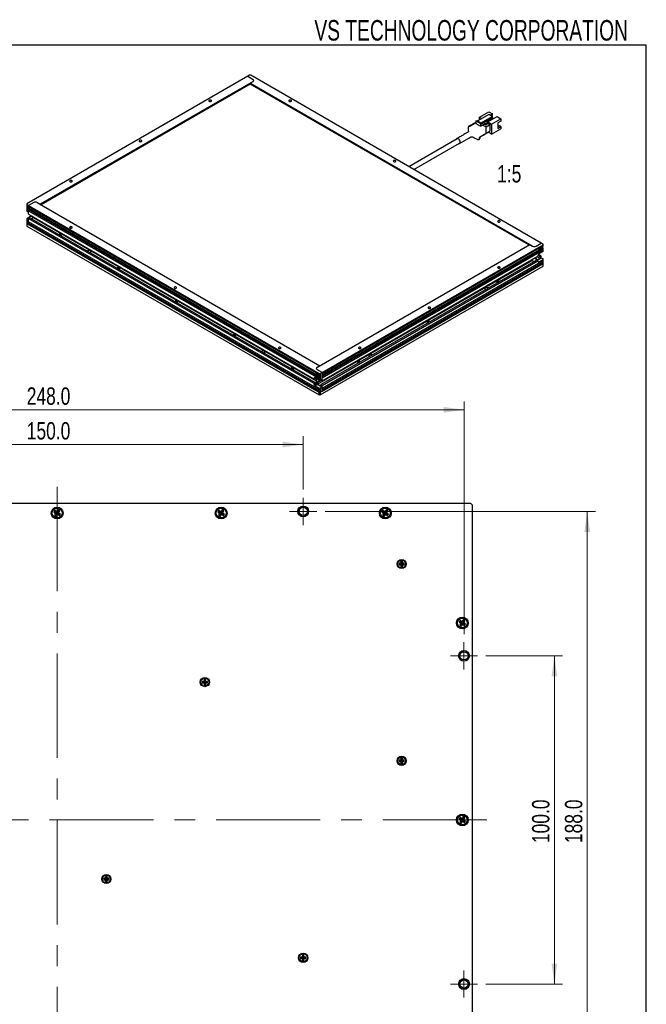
# Model space of a CAD drawing. Header units: millimetres. Extents: x 6 to 294, y 6 to 202.
# Tile 4 of 4: x 215 to 291, y 82 to 202. Entities that reach past the tile are written whole.
import ezdxf

# ---------------------------------------------------------------- set-up
doc = ezdxf.new("R2010")
doc.units = ezdxf.units.MM
doc.linetypes.add('CENTERX2', pattern=[20.32, 12.7, -2.54, 2.54, -2.54])
doc.styles.add('SLDTEXTSTYLE0', font='TXT', dxfattribs={"width": 0.75})
doc.styles.add('SLDTEXTSTYLE1', font='TXT', dxfattribs={"width": 0.7})
doc.dimstyles.new('SLDDIMSTYLE0', dxfattribs={"dimtxt": 2.116667, "dimasz": 2.5, "dimexe": 0, "dimexo": 0.0625, "dimgap": 0.529167, "dimtad": 1, "dimdec": 1, "dimlfac": 2.5, "dimrnd": 1e-09, "dimzin": 4, "dimdsep": 46, "dimtxsty": 'SLDTEXTSTYLE0', "dimsah": 1, "dimcen": 0.09, "dimadec": 0, "dimazin": 1, "dimtfac": 1, "dimtdec": 1, "dimtofl": 0, "dimtmove": 0, "dimatfit": 3, "dimfxl": 1, "dimfrac": 2, "dimtolj": 1, "dimtzin": 12, "dimarcsym": 0})

# ---------------------------------------------------------------- blocks, each defined once
blk = doc.blocks.new('_D_5')
at = {"color": 7, "linetype": 'Continuous', "lineweight": 18}
for p, q in [((189.32, 144.87), (189.32, 151.37)), ((249.32, 144.87), (249.32, 151.37)), ((189.32, 150.37), (249.32, 150.37))]:
    blk.add_line(p, q, dxfattribs=at)
for points in [[(189.32, 150.37), (191.82, 150.02), (191.82, 150.72)], [(249.32, 150.37), (246.82, 150.72), (246.82, 150.02)]]:
    blk.add_solid(points, dxfattribs=at)
at = {"color": 7, "linetype": 'Continuous', "lineweight": 18, "insert": (215.61, 153.1), "char_height": 2.117, "attachment_point": 1, "style": 'SLDTEXTSTYLE0'}
blk.add_mtext('150.0', dxfattribs=at)
blk = doc.blocks.new('_D_6')
at = {"color": 7, "linetype": 'Continuous', "lineweight": 18}
for p, q in [((271.58, 124.61), (280.94, 124.61)), ((279.94, 124.61), (279.94, 84.61)), ((271.58, 84.61), (280.94, 84.61))]:
    blk.add_line(p, q, dxfattribs=at)
for points in [[(279.94, 124.61), (279.59, 122.11), (280.29, 122.11)], [(279.94, 84.61), (280.29, 87.11), (279.59, 87.11)]]:
    blk.add_solid(points, dxfattribs=at)
at = {"color": 7, "linetype": 'Continuous', "lineweight": 18, "insert": (277.21, 101.79), "char_height": 2.117, "attachment_point": 1, "rotation": 90, "style": 'SLDTEXTSTYLE0'}
blk.add_mtext('100.0', dxfattribs=at)
blk = doc.blocks.new('_D_7')
at = {"color": 7, "linetype": 'Continuous', "lineweight": 18}
for p, q in [((169.72, 127.27), (169.72, 155.6)), ((268.92, 127.27), (268.92, 155.6)), ((169.72, 154.6), (268.92, 154.6))]:
    blk.add_line(p, q, dxfattribs=at)
for points in [[(169.72, 154.6), (172.22, 154.25), (172.22, 154.95)], [(268.92, 154.6), (266.42, 154.95), (266.42, 154.25)]]:
    blk.add_solid(points, dxfattribs=at)
at = {"color": 7, "linetype": 'Continuous', "lineweight": 18, "insert": (215.61, 157.33), "char_height": 2.117, "attachment_point": 1, "style": 'SLDTEXTSTYLE0'}
blk.add_mtext('248.0', dxfattribs=at)
blk = doc.blocks.new('_D_8')
at = {"color": 7, "linetype": 'Continuous', "lineweight": 18}
for p, q in [((251.98, 142.21), (284.94, 142.21)), ((283.94, 142.21), (283.94, 67.01)), ((251.98, 67.01), (284.94, 67.01))]:
    blk.add_line(p, q, dxfattribs=at)
for points in [[(283.94, 142.21), (283.59, 139.71), (284.29, 139.71)], [(283.94, 67.01), (284.29, 69.51), (283.59, 69.51)]]:
    blk.add_solid(points, dxfattribs=at)
at = {"color": 7, "linetype": 'Continuous', "lineweight": 18, "insert": (281.22, 101.79), "char_height": 2.117, "attachment_point": 1, "rotation": 90, "style": 'SLDTEXTSTYLE0'}
blk.add_mtext('188.0', dxfattribs=at)
blk = doc.blocks.new('SW_CENTERMARKSYMBOL_1')
at = {"color": 0, "linetype": 'Continuous', "lineweight": 18}
for p, q in [((0, 1), (0, 1.66)), ((-1, 0), (-1.66, 0)), ((0, 0), (-1, 0)), ((0, 0), (0, 1)), ((0, 0), (0, -1)), ((0, 0), (1, 0)), ((1, 0), (1.66, 0)), ((0, -1), (0, -1.66))]:
    blk.add_line(p, q, dxfattribs=at)
blk = doc.blocks.new('SW_CENTERMARKSYMBOL_2')
at = {"color": 0, "linetype": 'Continuous', "lineweight": 18}
for p, q in [((0, 1), (0, 1.66)), ((-1, 0), (-1.66, 0)), ((0, 0), (-1, 0)), ((0, 0), (0, 1)), ((0, 0), (0, -1)), ((0, 0), (1, 0)), ((1, 0), (1.66, 0)), ((0, -1), (0, -1.66))]:
    blk.add_line(p, q, dxfattribs=at)
blk = doc.blocks.new('SW_CENTERMARKSYMBOL_3')
at = {"color": 0, "linetype": 'Continuous', "lineweight": 18}
for p, q in [((0, 1), (0, 1.66)), ((-1, 0), (-1.66, 0)), ((0, 0), (-1, 0)), ((0, 0), (0, 1)), ((0, 0), (0, -1)), ((0, 0), (1, 0)), ((1, 0), (1.66, 0)), ((0, -1), (0, -1.66))]:
    blk.add_line(p, q, dxfattribs=at)

msp = doc.modelspace()

# ---------------------------------------------------------------- linework, layer by layer
at = {"color": 7, "linetype": 'Continuous', "lineweight": 25}
for p, q in [((291.144, 199.039), (5.901, 199.039)), ((291.144, 6.453), (291.144, 199.039)), ((242.562, 195.241), (215.622, 179.689)), ((243.199, 194.629), (217.248, 179.648)), ((242.775, 195.364), (242.562, 195.241)), ((242.562, 195.241), (243.199, 194.874)), ((242.916, 195.364), (242.775, 195.364)), ((242.845, 194.425), (243.199, 194.629)), ((277.281, 174.545), (242.845, 194.425)), ((242.845, 194.294), (242.845, 194.425)), ((278.342, 174.913), (242.916, 195.364)), ((242.845, 194.294), (217.361, 179.583)), ((276.815, 174.684), (242.845, 194.294)), ((270.804, 190.269), (271.936, 190.922)), ((271.936, 190.922), (272.395, 190.657)), ((269.539, 189.138), (270.359, 189.612)), ((270.359, 189.808), (270.472, 189.873)), ((270.359, 189.808), (270.924, 189.481)), ((270.359, 189.808), (270.359, 189.481)), ((270.472, 189.873), (271.038, 189.547)), ((271.943, 190.592), (270.585, 189.808)), ((270.804, 189.935), (270.804, 190.269)), ((270.804, 190.269), (271.094, 190.102)), ((271.009, 189.563), (272.367, 190.347)), ((271.038, 189.498), (272.367, 190.265)), ((272.438, 190.224), (271.038, 189.416)), ((271.759, 189.718), (272.438, 190.11)), ((271.759, 189.441), (271.759, 189.718)), ((271.759, 189.685), (271.83, 189.645)), ((271.77, 189.679), (272.105, 189.873)), ((271.83, 189.677), (272.961, 190.33)), ((271.83, 189.677), (272.289, 189.412)), ((271.83, 189.677), (271.83, 189.481)), ((272.367, 190.347), (271.943, 190.592)), ((272.042, 189.849), (272.013, 189.865)), ((272.042, 189.849), (272.127, 189.898)), ((272.042, 189.881), (272.042, 189.849)), ((272.095, 189.879), (272.105, 189.873)), ((272.105, 189.837), (272.105, 189.873)), ((272.395, 190.657), (272.112, 190.494)), ((272.127, 189.898), (272.155, 189.947)), ((272.282, 190.396), (272.395, 190.461)), ((272.289, 189.412), (273.421, 190.065)), ((272.367, 190.265), (272.367, 190.347)), ((272.438, 190.224), (272.367, 190.265)), ((272.395, 190.461), (272.395, 190.657)), ((272.438, 190.11), (272.438, 190.224)), ((272.961, 190.33), (273.421, 190.065)), ((273.421, 189.792), (273.025, 189.563)), ((273.421, 190.065), (273.421, 189.792)), ((270.359, 189.481), (270.924, 189.155)), ((270.811, 187.832), (272.112, 188.583)), ((271.038, 189.547), (270.924, 189.481)), ((270.924, 189.155), (271.589, 189.539)), ((270.924, 189.481), (270.924, 189.155)), ((271.038, 189.416), (271.038, 189.547)), ((271.568, 189.085), (271.186, 189.306)), ((271.419, 189.441), (271.589, 189.343)), ((271.419, 189.441), (271.419, 189.441)), ((271.589, 189.539), (271.589, 189.343)), ((271.589, 189.343), (271.759, 189.441)), ((272.112, 189.318), (271.618, 189.033)), ((271.639, 188.326), (271.639, 188.963)), ((271.83, 189.481), (272.112, 189.318)), ((272.289, 188.187), (271.858, 188.436)), ((272.112, 188.583), (272.112, 189.318)), ((272.289, 189.412), (272.289, 188.187)), ((272.289, 188.187), (273.421, 188.84)), ((273.025, 189.563), (273.025, 188.885)), ((273.025, 189.265), (273.184, 189.173)), ((273.251, 189.212), (273.025, 189.081)), ((273.025, 188.885), (273.421, 189.114)), ((273.421, 189.114), (273.251, 189.212)), ((273.421, 189.114), (273.421, 188.84)), ((268.066, 187.614), (262.203, 184.23)), ((270.811, 187.669), (270.811, 187.832)), ((262.803, 183.883), (268.366, 187.095)), ((215.622, 179.689), (215.622, 179.607)), ((215.622, 179.607), (215.834, 179.485)), ((215.622, 179.607), (215.622, 179.362)), ((215.622, 179.362), (215.622, 179.036)), ((215.622, 179.036), (215.622, 178.791)), ((216.47, 179.852), (215.834, 179.485)), ((215.834, 178.668), (215.834, 179.485)), ((215.834, 179.485), (251.26, 159.034)), ((215.834, 179.321), (215.834, 179.485)), ((250.883, 159.088), (215.834, 179.321)), ((215.834, 179.158), (250.788, 158.979)), ((215.834, 178.995), (215.834, 179.158)), ((250.788, 158.816), (215.834, 178.995)), ((215.834, 178.448), (215.834, 178.831)), ((215.834, 178.831), (250.883, 158.598)), ((217.248, 179.648), (216.894, 179.852)), ((216.894, 179.852), (251.331, 159.973)), ((215.834, 178.668), (215.622, 178.791)), ((216.117, 178.178), (215.622, 177.892)), ((215.622, 177.892), (215.622, 177.811)), ((215.622, 177.811), (215.622, 177.566)), ((215.834, 177.688), (215.622, 177.811)), ((215.834, 178.448), (250.623, 158.364)), ((215.975, 177.99), (215.834, 177.909)), ((215.834, 177.525), (215.834, 177.909)), ((215.834, 177.909), (250.623, 157.825)), ((215.834, 177.198), (215.834, 177.688)), ((215.975, 177.99), (250.765, 157.907)), ((216.152, 177.888), (216.399, 178.031)), ((216.32, 178.148), (216.33, 178.161)), ((216.336, 178.158), (216.32, 178.148)), ((216.399, 178.102), (216.32, 178.148)), ((216.399, 178.121), (216.399, 178.031)), ((216.399, 178.031), (250.889, 158.121)), ((215.622, 177.566), (215.622, 177.321)), ((215.622, 177.321), (251.26, 156.747)), ((215.622, 177.321), (215.622, 176.994)), ((215.622, 177.321), (215.834, 177.198)), ((215.622, 176.994), (251.26, 156.421)), ((251.26, 157.074), (215.834, 177.525)), ((215.834, 177.362), (251.26, 156.911)), ((215.834, 177.329), (215.834, 177.362)), ((215.834, 177.329), (215.947, 177.133)), ((215.89, 177.231), (215.834, 177.198)), ((215.947, 177.133), (251.26, 156.747)), ((250.977, 159.768), (276.928, 174.75)), ((251.613, 159.156), (278.554, 174.709)), ((278.177, 174.328), (251.613, 158.993)), ((251.613, 158.83), (278.083, 174.11)), ((276.928, 174.75), (277.281, 174.545)), ((277.706, 174.545), (278.342, 174.913)), ((278.08, 174.098), (278.102, 174.086)), ((278.102, 174.153), (278.102, 174.072)), ((278.3, 174.202), (278.201, 174.145)), ((278.201, 174.145), (278.201, 174.047)), ((278.201, 174.047), (278.3, 174.105)), ((278.243, 174.398), (278.217, 174.381)), ((278.314, 174.439), (278.243, 174.398)), ((278.267, 174.184), (278.3, 174.105)), ((278.302, 174.432), (278.28, 174.444)), ((278.282, 174.147), (278.282, 174.192)), ((278.384, 174.366), (278.3, 174.317)), ((278.3, 174.317), (278.3, 174.202)), ((278.3, 174.24), (278.384, 174.251)), ((278.3, 174.223), (278.339, 174.245)), ((278.3, 174.202), (278.384, 174.153)), ((278.3, 174.105), (278.3, 173.99)), ((278.3, 174.088), (278.384, 174.039)), ((278.3, 173.99), (278.384, 174.039)), ((278.554, 174.79), (278.342, 174.913)), ((278.384, 174.251), (278.384, 174.366)), ((278.483, 174.309), (278.384, 174.251)), ((278.384, 174.153), (278.483, 174.211)), ((278.384, 174.039), (278.384, 174.153)), ((278.399, 174.26), (278.483, 174.211)), ((278.447, 174.027), (278.507, 174.028)), ((278.492, 174.438), (278.464, 174.454)), ((278.483, 174.211), (278.483, 174.309)), ((278.554, 174.545), (278.507, 174.518)), ((278.507, 174.028), (278.554, 174.055)), ((278.554, 174.709), (278.554, 174.79)), ((278.554, 174.545), (278.554, 174.709)), ((278.554, 174.241), (278.554, 174.313)), ((278.554, 173.892), (278.554, 174.055)), ((251.048, 157.703), (277.211, 172.806)), ((251.472, 157.662), (277.776, 172.847)), ((278.083, 173.947), (251.613, 158.666)), ((251.613, 158.503), (278.177, 173.838)), ((251.613, 158.119), (277.918, 173.304)), ((277.211, 172.806), (277.211, 172.896)), ((277.211, 172.806), (277.281, 172.765)), ((277.706, 172.97), (277.706, 173.182)), ((277.776, 173.01), (277.706, 173.051)), ((277.706, 172.97), (277.776, 173.01)), ((277.776, 173.01), (277.776, 172.847)), ((277.918, 172.765), (277.776, 172.847)), ((278.201, 173.051), (277.812, 172.827)), ((277.826, 172.818), (278.342, 173.116)), ((278.201, 173.051), (277.84, 173.259)), ((277.918, 173.361), (277.918, 173.304)), ((278.201, 173.255), (277.924, 173.415)), ((278.342, 173.337), (277.987, 173.542)), ((278.554, 173.892), (278.059, 173.606)), ((278.059, 172.627), (278.554, 172.912)), ((278.164, 173.935), (278.192, 173.918)), ((278.201, 173.255), (278.342, 173.337)), ((278.201, 173.255), (278.201, 173.051)), ((278.342, 173.116), (278.342, 173.337)), ((278.342, 173.116), (278.554, 172.994)), ((278.554, 172.912), (278.554, 172.994)), ((278.554, 172.749), (278.554, 172.912)), ((251.401, 156.747), (278.554, 172.422)), ((251.401, 156.421), (278.554, 172.096)), ((251.613, 157.58), (277.918, 172.765)), ((278.554, 172.749), (251.613, 157.196)), ((251.613, 157.033), (278.554, 172.586)), ((251.613, 156.87), (278.554, 172.422)), ((277.918, 172.765), (277.918, 172.708)), ((278.554, 172.422), (278.554, 172.586)), ((278.554, 172.096), (278.554, 172.422)), ((251.331, 159.973), (250.977, 159.768)), ((250.765, 158.503), (250.623, 158.421)), ((250.765, 158.446), (250.623, 158.364)), ((250.623, 158.421), (250.623, 158.364)), ((250.722, 158.421), (250.889, 158.325)), ((251.26, 158.217), (250.765, 158.503)), ((250.765, 158.446), (250.765, 158.503)), ((250.765, 158.478), (250.889, 158.407)), ((250.889, 158.431), (250.889, 157.866)), ((250.926, 159.024), (250.898, 159.008)), ((251.005, 158.821), (250.906, 158.879)), ((250.906, 158.879), (250.906, 158.781)), ((250.991, 158.83), (250.906, 158.781)), ((250.906, 158.781), (251.005, 158.723)), ((251.613, 159.156), (250.977, 159.524)), ((251.09, 158.887), (251.005, 158.936)), ((251.005, 158.936), (251.005, 158.821)), ((251.09, 158.81), (251.005, 158.821)), ((251.09, 158.772), (251.005, 158.723)), ((251.005, 158.723), (251.005, 158.609)), ((251.09, 158.658), (251.005, 158.609)), ((251.005, 158.609), (251.09, 158.56)), ((251.05, 158.815), (251.09, 158.792)), ((251.147, 158.968), (251.076, 159.009)), ((251.109, 159.014), (251.088, 159.002)), ((251.09, 158.772), (251.09, 158.887)), ((251.189, 158.715), (251.09, 158.772)), ((251.123, 158.754), (251.09, 158.674)), ((251.09, 158.56), (251.09, 158.674)), ((251.09, 158.674), (251.189, 158.617)), ((251.107, 158.762), (251.107, 158.717)), ((251.172, 158.951), (251.147, 158.968)), ((251.189, 158.617), (251.189, 158.715)), ((251.198, 158.488), (251.226, 158.504)), ((251.26, 158.87), (251.213, 158.898)), ((251.213, 158.408), (251.26, 158.38)), ((251.26, 159.034), (251.401, 159.034)), ((251.26, 158.87), (251.26, 159.034)), ((251.287, 158.613), (251.298, 158.628)), ((251.288, 158.642), (251.288, 158.723)), ((251.401, 159.034), (251.613, 159.156)), ((251.401, 159.034), (251.401, 158.789)), ((251.401, 158.789), (251.401, 158.462)), ((251.401, 158.462), (251.401, 158.217)), ((251.613, 158.993), (251.613, 159.156)), ((251.613, 158.34), (251.613, 159.156)), ((251.613, 158.666), (251.613, 158.83)), ((251.613, 158.119), (251.613, 158.503)), ((250.623, 157.825), (250.765, 157.907)), ((250.765, 157.85), (250.623, 157.768)), ((250.623, 157.825), (250.623, 157.768)), ((250.765, 157.85), (250.765, 157.907)), ((251.048, 157.686), (250.765, 157.523)), ((250.765, 157.523), (251.26, 157.237)), ((250.986, 157.738), (250.845, 157.657)), ((250.977, 157.948), (250.977, 158.38)), ((250.977, 157.948), (251.472, 158.233)), ((250.977, 157.948), (251.048, 157.907)), ((250.977, 157.743), (250.986, 157.738)), ((251.048, 157.907), (251.514, 158.176)), ((251.048, 157.907), (251.048, 157.703)), ((251.472, 157.458), (251.048, 157.703)), ((251.048, 157.686), (251.613, 157.36)), ((251.26, 158.217), (251.26, 158.38)), ((251.401, 158.217), (251.26, 158.217)), ((251.26, 157.074), (251.26, 157.237)), ((251.26, 157.237), (251.401, 157.237)), ((251.613, 158.34), (251.401, 158.217)), ((251.613, 157.36), (251.401, 157.237)), ((251.401, 157.237), (251.401, 156.992)), ((251.472, 158.258), (251.472, 158.201)), ((251.613, 158.119), (251.472, 158.201)), ((251.472, 157.662), (251.472, 157.458)), ((251.472, 157.662), (251.613, 157.58)), ((251.613, 157.196), (251.613, 157.58)), ((251.613, 156.87), (251.613, 157.36)), ((251.26, 156.747), (251.26, 156.911)), ((251.26, 156.421), (251.26, 156.747)), ((251.26, 156.747), (251.401, 156.747)), ((251.401, 156.421), (251.26, 156.421)), ((251.401, 156.992), (251.401, 156.747)), ((251.401, 156.747), (251.613, 156.87)), ((251.401, 156.747), (251.401, 156.421)), ((251.613, 156.87), (251.613, 157.033)), ((168.916, 143.212), (269.716, 143.212)), ((269.916, 143.012), (269.716, 143.212)), ((269.916, 143.012), (269.916, 66.212)), ((219.042, 142.327), (218.914, 142.124)), ((219.037, 142.152), (218.914, 142.124)), ((218.914, 142.124), (219.151, 141.975)), ((219.151, 141.975), (219.001, 141.738)), ((219.124, 141.766), (219.001, 141.738)), ((219.001, 141.738), (219.204, 141.61)), ((219.07, 142.204), (219.037, 142.152)), ((219.037, 142.152), (219.273, 142.002)), ((219.279, 142.177), (219.042, 142.327)), ((219.07, 142.204), (219.042, 142.327)), ((219.307, 142.055), (219.07, 142.204)), ((219.273, 142.002), (219.124, 141.766)), ((219.124, 141.766), (219.176, 141.733)), ((219.273, 142.002), (219.151, 141.975)), ((219.176, 141.733), (219.326, 141.969)), ((219.176, 141.733), (219.204, 141.61)), ((219.204, 141.61), (219.353, 141.846)), ((219.428, 142.414), (219.279, 142.177)), ((219.307, 142.055), (219.279, 142.177)), ((219.456, 142.291), (219.307, 142.055)), ((219.326, 141.969), (219.353, 141.846)), ((219.326, 141.969), (219.562, 141.82)), ((219.353, 141.846), (219.59, 141.697)), ((219.359, 142.022), (219.508, 142.258)), ((219.359, 142.022), (219.482, 142.049)), ((219.595, 141.872), (219.359, 142.022)), ((219.631, 142.286), (219.428, 142.414)), ((219.456, 142.291), (219.428, 142.414)), ((219.508, 142.258), (219.456, 142.291)), ((219.482, 142.049), (219.631, 142.286)), ((219.718, 141.9), (219.482, 142.049)), ((219.508, 142.258), (219.631, 142.286)), ((219.562, 141.82), (219.595, 141.872)), ((219.562, 141.82), (219.59, 141.697)), ((219.59, 141.697), (219.718, 141.9)), ((219.595, 141.872), (219.718, 141.9)), ((239.042, 142.327), (238.914, 142.124)), ((239.037, 142.152), (238.914, 142.124)), ((238.914, 142.124), (239.151, 141.975)), ((239.151, 141.975), (239.001, 141.738)), ((239.124, 141.766), (239.001, 141.738)), ((239.001, 141.738), (239.204, 141.61)), ((239.07, 142.204), (239.037, 142.152)), ((239.037, 142.152), (239.273, 142.002)), ((239.279, 142.177), (239.042, 142.327)), ((239.07, 142.204), (239.042, 142.327)), ((239.307, 142.055), (239.07, 142.204)), ((239.273, 142.002), (239.124, 141.766)), ((239.124, 141.766), (239.176, 141.733)), ((239.273, 142.002), (239.151, 141.975)), ((239.176, 141.733), (239.326, 141.969)), ((239.176, 141.733), (239.204, 141.61)), ((239.204, 141.61), (239.353, 141.846)), ((239.428, 142.414), (239.279, 142.177)), ((239.307, 142.055), (239.279, 142.177)), ((239.456, 142.291), (239.307, 142.055)), ((239.326, 141.969), (239.353, 141.846)), ((239.326, 141.969), (239.562, 141.82)), ((239.353, 141.846), (239.59, 141.697)), ((239.359, 142.022), (239.508, 142.258)), ((239.359, 142.022), (239.482, 142.049)), ((239.595, 141.872), (239.359, 142.022)), ((239.631, 142.286), (239.428, 142.414)), ((239.456, 142.291), (239.428, 142.414)), ((239.508, 142.258), (239.456, 142.291)), ((239.482, 142.049), (239.631, 142.286)), ((239.718, 141.9), (239.482, 142.049)), ((239.508, 142.258), (239.631, 142.286)), ((239.562, 141.82), (239.595, 141.872)), ((239.562, 141.82), (239.59, 141.697)), ((239.59, 141.697), (239.718, 141.9)), ((239.595, 141.872), (239.718, 141.9)), ((259.042, 142.327), (258.914, 142.124)), ((259.037, 142.152), (258.914, 142.124)), ((258.914, 142.124), (259.151, 141.975)), ((259.151, 141.975), (259.001, 141.738)), ((259.124, 141.766), (259.001, 141.738)), ((259.001, 141.738), (259.204, 141.61)), ((259.07, 142.204), (259.037, 142.152)), ((259.037, 142.152), (259.273, 142.002)), ((259.279, 142.177), (259.042, 142.327)), ((259.07, 142.204), (259.042, 142.327)), ((259.307, 142.055), (259.07, 142.204)), ((259.273, 142.002), (259.124, 141.766)), ((259.124, 141.766), (259.176, 141.733)), ((259.273, 142.002), (259.151, 141.975)), ((259.176, 141.733), (259.326, 141.969)), ((259.176, 141.733), (259.204, 141.61)), ((259.204, 141.61), (259.353, 141.846)), ((259.428, 142.414), (259.279, 142.177)), ((259.307, 142.055), (259.279, 142.177)), ((259.456, 142.291), (259.307, 142.055)), ((259.326, 141.969), (259.353, 141.846)), ((259.326, 141.969), (259.562, 141.82)), ((259.353, 141.846), (259.59, 141.697)), ((259.359, 142.022), (259.508, 142.258)), ((259.359, 142.022), (259.482, 142.049)), ((259.595, 141.872), (259.359, 142.022)), ((259.631, 142.286), (259.428, 142.414)), ((259.456, 142.291), (259.428, 142.414)), ((259.508, 142.258), (259.456, 142.291)), ((259.482, 142.049), (259.631, 142.286)), ((259.718, 141.9), (259.482, 142.049)), ((259.508, 142.258), (259.631, 142.286)), ((259.562, 141.82), (259.595, 141.872)), ((259.562, 141.82), (259.59, 141.697)), ((259.59, 141.697), (259.718, 141.9)), ((259.595, 141.872), (259.718, 141.9)), ((261.226, 135.902), (260.996, 135.902)), ((260.996, 135.902), (260.996, 135.722)), ((261.085, 135.813), (260.996, 135.902)), ((261.085, 135.811), (260.996, 135.722)), ((260.996, 135.722), (261.226, 135.722)), ((261.315, 135.813), (261.085, 135.813)), ((261.085, 135.813), (261.085, 135.811)), ((261.085, 135.811), (261.315, 135.811)), ((261.406, 136.132), (261.226, 136.132)), ((261.226, 136.132), (261.226, 135.902)), ((261.315, 136.043), (261.226, 136.132)), ((261.315, 135.813), (261.226, 135.902)), ((261.315, 135.811), (261.226, 135.722)), ((261.226, 135.722), (261.226, 135.492)), ((261.317, 136.043), (261.315, 136.043)), ((261.315, 136.043), (261.315, 135.813)), ((261.315, 135.811), (261.315, 135.581)), ((261.317, 136.043), (261.406, 136.132)), ((261.317, 135.813), (261.317, 136.043)), ((261.317, 135.813), (261.406, 135.902)), ((261.547, 135.813), (261.317, 135.813)), ((261.317, 135.811), (261.406, 135.722)), ((261.317, 135.811), (261.547, 135.811)), ((261.317, 135.581), (261.317, 135.811)), ((261.406, 135.902), (261.406, 136.132)), ((261.636, 135.902), (261.406, 135.902)), ((261.406, 135.492), (261.406, 135.722)), ((261.406, 135.722), (261.636, 135.722)), ((261.547, 135.813), (261.636, 135.902)), ((261.547, 135.811), (261.547, 135.813)), ((261.547, 135.811), (261.636, 135.722)), ((261.636, 135.722), (261.636, 135.902)), ((261.315, 135.581), (261.226, 135.492)), ((261.226, 135.492), (261.406, 135.492)), ((261.315, 135.581), (261.317, 135.581)), ((261.317, 135.581), (261.406, 135.492)), ((268.442, 128.927), (268.314, 128.724)), ((268.437, 128.752), (268.314, 128.724)), ((268.314, 128.724), (268.551, 128.575)), ((268.551, 128.575), (268.401, 128.338)), ((268.47, 128.804), (268.437, 128.752)), ((268.437, 128.752), (268.673, 128.602)), ((268.679, 128.777), (268.442, 128.927)), ((268.47, 128.804), (268.442, 128.927)), ((268.707, 128.655), (268.47, 128.804)), ((268.673, 128.602), (268.524, 128.366)), ((268.673, 128.602), (268.551, 128.575)), ((268.576, 128.333), (268.726, 128.569)), ((268.604, 128.21), (268.753, 128.446)), ((268.828, 129.014), (268.679, 128.777)), ((268.707, 128.655), (268.679, 128.777)), ((268.856, 128.891), (268.707, 128.655)), ((268.726, 128.569), (268.753, 128.446)), ((268.726, 128.569), (268.962, 128.42)), ((268.753, 128.446), (268.99, 128.297)), ((268.759, 128.622), (268.908, 128.858)), ((268.759, 128.622), (268.882, 128.649)), ((268.995, 128.472), (268.759, 128.622)), ((269.031, 128.886), (268.828, 129.014)), ((268.856, 128.891), (268.828, 129.014)), ((268.908, 128.858), (268.856, 128.891)), ((268.882, 128.649), (269.031, 128.886)), ((269.118, 128.5), (268.882, 128.649)), ((268.908, 128.858), (269.031, 128.886)), ((268.962, 128.42), (268.995, 128.472)), ((268.962, 128.42), (268.99, 128.297)), ((268.99, 128.297), (269.118, 128.5)), ((268.995, 128.472), (269.118, 128.5)), ((268.524, 128.366), (268.401, 128.338)), ((268.401, 128.338), (268.604, 128.21)), ((268.524, 128.366), (268.576, 128.333)), ((268.576, 128.333), (268.604, 128.21)), ((237.226, 121.502), (236.996, 121.502)), ((236.996, 121.502), (236.996, 121.322)), ((237.085, 121.413), (236.996, 121.502)), ((237.085, 121.411), (236.996, 121.322)), ((236.996, 121.322), (237.226, 121.322)), ((237.315, 121.413), (237.085, 121.413)), ((237.085, 121.413), (237.085, 121.411)), ((237.085, 121.411), (237.315, 121.411)), ((237.406, 121.732), (237.226, 121.732)), ((237.226, 121.732), (237.226, 121.502)), ((237.315, 121.643), (237.226, 121.732)), ((237.315, 121.413), (237.226, 121.502)), ((237.315, 121.411), (237.226, 121.322)), ((237.226, 121.322), (237.226, 121.092)), ((237.317, 121.643), (237.315, 121.643)), ((237.315, 121.643), (237.315, 121.413)), ((237.315, 121.411), (237.315, 121.181)), ((237.317, 121.643), (237.406, 121.732)), ((237.317, 121.413), (237.317, 121.643)), ((237.317, 121.413), (237.406, 121.502)), ((237.547, 121.413), (237.317, 121.413)), ((237.317, 121.411), (237.406, 121.322)), ((237.317, 121.411), (237.547, 121.411)), ((237.317, 121.181), (237.317, 121.411)), ((237.406, 121.502), (237.406, 121.732)), ((237.636, 121.502), (237.406, 121.502)), ((237.406, 121.092), (237.406, 121.322)), ((237.406, 121.322), (237.636, 121.322)), ((237.547, 121.413), (237.636, 121.502)), ((237.547, 121.411), (237.547, 121.413)), ((237.547, 121.411), (237.636, 121.322)), ((237.636, 121.322), (237.636, 121.502)), ((237.315, 121.181), (237.226, 121.092)), ((237.226, 121.092), (237.406, 121.092)), ((237.315, 121.181), (237.317, 121.181)), ((237.317, 121.181), (237.406, 121.092)), ((261.226, 111.902), (260.996, 111.902)), ((260.996, 111.902), (260.996, 111.722)), ((261.085, 111.813), (260.996, 111.902)), ((261.085, 111.811), (260.996, 111.722)), ((260.996, 111.722), (261.226, 111.722)), ((261.315, 111.813), (261.085, 111.813)), ((261.085, 111.813), (261.085, 111.811)), ((261.085, 111.811), (261.315, 111.811)), ((261.406, 112.132), (261.226, 112.132)), ((261.226, 112.132), (261.226, 111.902)), ((261.315, 112.043), (261.226, 112.132)), ((261.315, 111.813), (261.226, 111.902)), ((261.315, 111.811), (261.226, 111.722)), ((261.226, 111.722), (261.226, 111.492)), ((261.317, 112.043), (261.315, 112.043)), ((261.315, 112.043), (261.315, 111.813)), ((261.315, 111.811), (261.315, 111.581)), ((261.317, 112.043), (261.406, 112.132)), ((261.317, 111.813), (261.317, 112.043)), ((261.317, 111.813), (261.406, 111.902)), ((261.547, 111.813), (261.317, 111.813)), ((261.317, 111.811), (261.406, 111.722)), ((261.317, 111.811), (261.547, 111.811)), ((261.317, 111.581), (261.317, 111.811)), ((261.406, 111.902), (261.406, 112.132)), ((261.636, 111.902), (261.406, 111.902)), ((261.406, 111.492), (261.406, 111.722)), ((261.406, 111.722), (261.636, 111.722)), ((261.547, 111.813), (261.636, 111.902)), ((261.547, 111.811), (261.547, 111.813)), ((261.547, 111.811), (261.636, 111.722)), ((261.636, 111.722), (261.636, 111.902)), ((261.315, 111.581), (261.226, 111.492)), ((261.226, 111.492), (261.406, 111.492)), ((261.315, 111.581), (261.317, 111.581)), ((261.317, 111.581), (261.406, 111.492)), ((268.442, 104.927), (268.314, 104.724)), ((268.437, 104.752), (268.314, 104.724)), ((268.314, 104.724), (268.551, 104.575)), ((268.551, 104.575), (268.401, 104.338)), ((268.47, 104.804), (268.437, 104.752)), ((268.437, 104.752), (268.673, 104.602)), ((268.679, 104.777), (268.442, 104.927)), ((268.47, 104.804), (268.442, 104.927)), ((268.707, 104.655), (268.47, 104.804)), ((268.673, 104.602), (268.524, 104.366)), ((268.673, 104.602), (268.551, 104.575)), ((268.576, 104.333), (268.726, 104.569)), ((268.604, 104.21), (268.753, 104.446)), ((268.828, 105.014), (268.679, 104.777)), ((268.707, 104.655), (268.679, 104.777)), ((268.856, 104.891), (268.707, 104.655)), ((268.726, 104.569), (268.753, 104.446)), ((268.726, 104.569), (268.962, 104.42)), ((268.753, 104.446), (268.99, 104.297)), ((268.759, 104.622), (268.908, 104.858)), ((268.759, 104.622), (268.882, 104.649)), ((268.995, 104.472), (268.759, 104.622)), ((269.031, 104.886), (268.828, 105.014)), ((268.856, 104.891), (268.828, 105.014)), ((268.908, 104.858), (268.856, 104.891)), ((268.882, 104.649), (269.031, 104.886)), ((269.118, 104.5), (268.882, 104.649)), ((268.908, 104.858), (269.031, 104.886)), ((268.962, 104.42), (268.995, 104.472)), ((268.962, 104.42), (268.99, 104.297)), ((268.99, 104.297), (269.118, 104.5)), ((268.995, 104.472), (269.118, 104.5)), ((268.524, 104.366), (268.401, 104.338)), ((268.401, 104.338), (268.604, 104.21)), ((268.524, 104.366), (268.576, 104.333)), ((268.576, 104.333), (268.604, 104.21)), ((225.226, 97.502), (224.996, 97.502)), ((224.996, 97.502), (224.996, 97.322)), ((225.085, 97.413), (224.996, 97.502)), ((225.085, 97.411), (224.996, 97.322)), ((224.996, 97.322), (225.226, 97.322)), ((225.315, 97.413), (225.085, 97.413)), ((225.085, 97.413), (225.085, 97.411)), ((225.085, 97.411), (225.315, 97.411)), ((225.406, 97.732), (225.226, 97.732)), ((225.226, 97.732), (225.226, 97.502)), ((225.315, 97.643), (225.226, 97.732)), ((225.315, 97.413), (225.226, 97.502)), ((225.315, 97.411), (225.226, 97.322)), ((225.226, 97.322), (225.226, 97.092)), ((225.317, 97.643), (225.315, 97.643)), ((225.315, 97.643), (225.315, 97.413)), ((225.315, 97.411), (225.315, 97.181)), ((225.317, 97.643), (225.406, 97.732)), ((225.317, 97.413), (225.317, 97.643)), ((225.317, 97.413), (225.406, 97.502)), ((225.547, 97.413), (225.317, 97.413)), ((225.317, 97.411), (225.406, 97.322)), ((225.317, 97.411), (225.547, 97.411)), ((225.317, 97.181), (225.317, 97.411)), ((225.406, 97.502), (225.406, 97.732)), ((225.636, 97.502), (225.406, 97.502)), ((225.406, 97.092), (225.406, 97.322)), ((225.406, 97.322), (225.636, 97.322)), ((225.547, 97.413), (225.636, 97.502)), ((225.547, 97.411), (225.547, 97.413)), ((225.547, 97.411), (225.636, 97.322)), ((225.636, 97.322), (225.636, 97.502)), ((225.315, 97.181), (225.226, 97.092)), ((225.226, 97.092), (225.406, 97.092)), ((225.315, 97.181), (225.317, 97.181)), ((225.317, 97.181), (225.406, 97.092)), ((249.226, 87.902), (248.996, 87.902)), ((248.996, 87.902), (248.996, 87.722)), ((249.085, 87.813), (248.996, 87.902)), ((249.085, 87.811), (248.996, 87.722)), ((248.996, 87.722), (249.226, 87.722)), ((249.315, 87.813), (249.085, 87.813)), ((249.085, 87.813), (249.085, 87.811)), ((249.085, 87.811), (249.315, 87.811)), ((249.406, 88.132), (249.226, 88.132)), ((249.226, 88.132), (249.226, 87.902)), ((249.315, 88.043), (249.226, 88.132)), ((249.315, 87.813), (249.226, 87.902)), ((249.315, 87.811), (249.226, 87.722)), ((249.226, 87.722), (249.226, 87.492)), ((249.317, 88.043), (249.315, 88.043)), ((249.315, 88.043), (249.315, 87.813)), ((249.315, 87.811), (249.315, 87.581)), ((249.317, 88.043), (249.406, 88.132)), ((249.317, 87.813), (249.317, 88.043)), ((249.317, 87.813), (249.406, 87.902)), ((249.547, 87.813), (249.317, 87.813)), ((249.317, 87.811), (249.406, 87.722)), ((249.317, 87.811), (249.547, 87.811)), ((249.317, 87.581), (249.317, 87.811)), ((249.406, 87.902), (249.406, 88.132)), ((249.636, 87.902), (249.406, 87.902)), ((249.406, 87.492), (249.406, 87.722)), ((249.406, 87.722), (249.636, 87.722)), ((249.547, 87.813), (249.636, 87.902)), ((249.547, 87.811), (249.547, 87.813)), ((249.547, 87.811), (249.636, 87.722)), ((249.636, 87.722), (249.636, 87.902)), ((249.315, 87.581), (249.226, 87.492)), ((249.226, 87.492), (249.406, 87.492)), ((249.315, 87.581), (249.317, 87.581)), ((249.317, 87.581), (249.406, 87.492))]:
    msp.add_line(p, q, dxfattribs=at)
at = {"color": 8, "linetype": 'Continuous', "lineweight": 25}
for p, q in [((216.385, 178.023), (216.117, 178.178)), ((277.281, 172.765), (277.281, 172.937)), ((277.706, 172.806), (277.706, 172.97)), ((277.918, 172.708), (278.059, 172.627)), ((250.977, 157.743), (250.977, 157.948))]:
    msp.add_line(p, q, dxfattribs=at)
at = {"color": 7, "linetype": 'CENTERX2', "lineweight": 18}
for p, q in [((219.316, 145.212), (219.316, 64.012)), ((271.716, 104.612), (166.916, 104.612))]:
    msp.add_line(p, q, dxfattribs=at)
at = {"color": 7, "linetype": 'Continuous', "lineweight": 25, "flags": 128}
for points in [[(237.853, 192.196), (237.905, 192.176), (237.966, 192.169), (238.027, 192.176), (238.079, 192.196), (238.114, 192.226), (238.126, 192.262), (238.114, 192.297), (238.079, 192.327), (238.027, 192.347), (237.966, 192.354), (237.905, 192.347), (237.853, 192.327), (237.818, 192.297), (237.806, 192.262), (237.818, 192.226), (237.853, 192.196)], [(247.611, 192.327), (247.576, 192.297), (247.564, 192.262), (247.576, 192.226), (247.611, 192.196), (247.663, 192.176), (247.724, 192.169), (247.786, 192.176), (247.837, 192.196), (247.872, 192.226), (247.884, 192.262), (247.872, 192.297), (247.837, 192.327), (247.786, 192.347), (247.724, 192.354), (247.663, 192.347), (247.611, 192.327)], [(229.368, 187.298), (229.42, 187.278), (229.481, 187.271), (229.542, 187.278), (229.594, 187.298), (229.629, 187.328), (229.641, 187.363), (229.629, 187.398), (229.594, 187.428), (229.542, 187.448), (229.481, 187.455), (229.42, 187.448), (229.368, 187.428), (229.333, 187.398), (229.321, 187.363), (229.333, 187.328), (229.368, 187.298)], [(268.457, 187.216), (268.438, 187.333), (268.386, 187.453), (268.308, 187.558), (268.216, 187.632), (268.124, 187.664), (268.046, 187.649), (267.994, 187.589), (267.991, 187.571)], [(268.291, 187.051), (268.308, 187.045), (268.386, 187.06), (268.438, 187.12), (268.457, 187.216)], [(271.568, 188.285), (271.595, 188.276), (271.618, 188.28), (271.633, 188.298), (271.639, 188.326)], [(260.339, 184.979), (260.304, 184.949), (260.292, 184.914), (260.304, 184.878), (260.339, 184.849), (260.391, 184.828), (260.452, 184.821), (260.513, 184.828), (260.565, 184.849), (260.6, 184.878), (260.612, 184.914), (260.6, 184.949), (260.565, 184.979), (260.513, 184.999), (260.452, 185.006), (260.391, 184.999), (260.339, 184.979)], [(220.883, 182.399), (220.934, 182.379), (220.996, 182.372), (221.057, 182.379), (221.109, 182.399), (221.143, 182.429), (221.156, 182.465), (221.143, 182.5), (221.109, 182.53), (221.057, 182.55), (220.996, 182.557), (220.934, 182.55), (220.883, 182.53), (220.848, 182.5), (220.836, 182.465), (220.848, 182.429), (220.883, 182.399)], [(273.067, 177.631), (273.032, 177.602), (273.02, 177.566), (273.032, 177.531), (273.067, 177.501), (273.119, 177.481), (273.18, 177.474), (273.241, 177.481), (273.293, 177.501), (273.328, 177.531), (273.34, 177.566), (273.328, 177.602), (273.293, 177.631), (273.241, 177.651), (273.18, 177.659), (273.119, 177.651), (273.067, 177.631)], [(221.109, 176.766), (221.143, 176.796), (221.156, 176.831), (221.143, 176.867), (221.109, 176.897), (221.057, 176.917), (220.996, 176.924), (220.934, 176.917), (220.883, 176.897), (220.848, 176.867), (220.836, 176.831), (220.848, 176.796), (220.883, 176.766), (220.934, 176.746), (220.996, 176.739), (221.057, 176.746), (221.109, 176.766)], [(219.656, 175.865), (219.662, 175.864), (219.723, 175.857), (219.784, 175.864), (219.836, 175.884), (219.871, 175.914), (219.883, 175.949), (219.871, 175.985), (219.836, 176.015), (219.784, 176.035), (219.723, 176.042), (219.662, 176.035), (219.61, 176.015), (219.575, 175.985), (219.563, 175.949), (219.575, 175.914), (219.577, 175.911)], [(219.564, 175.941), (219.567, 175.953), (219.592, 175.986), (219.637, 176.011), (219.696, 176.024), (219.758, 176.023), (219.815, 176.009), (219.858, 175.982), (219.881, 175.949), (219.882, 175.941)], [(223.326, 173.747), (223.364, 173.765), (223.419, 173.812), (223.438, 173.868), (223.419, 173.923), (223.364, 173.97), (223.283, 174.001), (223.188, 174.012), (223.092, 174.001), (223.011, 173.97), (222.979, 173.947)], [(278.079, 174.09), (278.086, 174.07), (278.103, 174.043)], [(278.464, 174.454), (278.395, 174.468), (278.314, 174.439), (278.233, 174.374), (278.164, 174.281), (278.118, 174.175), (278.102, 174.072), (278.118, 173.987), (278.164, 173.935), (278.164, 173.935)], [(278.554, 174.3), (278.538, 174.385), (278.492, 174.438), (278.423, 174.451), (278.342, 174.423), (278.261, 174.357), (278.192, 174.265), (278.146, 174.159), (278.13, 174.056), (278.146, 173.971), (278.192, 173.918), (278.261, 173.905), (278.342, 173.933), (278.423, 173.999), (278.492, 174.091), (278.538, 174.197), (278.554, 174.3)], [(278.339, 174.452), (278.308, 174.454), (278.287, 174.45)], [(278.554, 174.504), (278.554, 174.512), (278.554, 174.53), (278.554, 174.545)], [(278.554, 174.055), (278.554, 174.071), (278.554, 174.088), (278.554, 174.107), (278.554, 174.127), (278.554, 174.147), (278.554, 174.167), (278.554, 174.186), (278.554, 174.203), (278.554, 174.219)], [(226.727, 171.783), (226.733, 171.782), (226.794, 171.775), (226.855, 171.782), (226.907, 171.802), (226.942, 171.832), (226.954, 171.867), (226.942, 171.903), (226.907, 171.933), (226.855, 171.953), (226.794, 171.96), (226.733, 171.953), (226.681, 171.933), (226.646, 171.903), (226.634, 171.867), (226.646, 171.832), (226.648, 171.829)], [(226.635, 171.859), (226.638, 171.871), (226.663, 171.904), (226.708, 171.929), (226.767, 171.942), (226.829, 171.941), (226.886, 171.926), (226.929, 171.9), (226.952, 171.867), (226.953, 171.859)], [(273.293, 171.998), (273.241, 172.018), (273.18, 172.025), (273.119, 172.018), (273.067, 171.998), (273.032, 171.968), (273.02, 171.933), (273.032, 171.898), (273.067, 171.868), (273.119, 171.848), (273.18, 171.841), (273.241, 171.848), (273.293, 171.868), (273.328, 171.898), (273.34, 171.933), (273.328, 171.968), (273.293, 171.998)], [(278.554, 172.586), (278.554, 172.603), (278.554, 172.623), (278.554, 172.645), (278.554, 172.667), (278.554, 172.69), (278.554, 172.712), (278.554, 172.732), (278.554, 172.749)], [(233.837, 169.418), (233.871, 169.448), (233.884, 169.484), (233.871, 169.519), (233.837, 169.549), (233.785, 169.569), (233.724, 169.576), (233.662, 169.569), (233.61, 169.549), (233.576, 169.519), (233.564, 169.484), (233.576, 169.448), (233.61, 169.418), (233.662, 169.398), (233.724, 169.391), (233.785, 169.398), (233.837, 169.418)], [(271.904, 169.457), (271.872, 169.479), (271.791, 169.511), (271.695, 169.522), (271.6, 169.511), (271.518, 169.479), (271.464, 169.433), (271.445, 169.377), (271.464, 169.322), (271.518, 169.275), (271.557, 169.257)], [(273.184, 170.196), (273.187, 170.199), (273.199, 170.235), (273.187, 170.27), (273.152, 170.3), (273.1, 170.32), (273.039, 170.327), (272.978, 170.32), (272.926, 170.3), (272.891, 170.27), (272.879, 170.235), (272.891, 170.199), (272.926, 170.169), (272.978, 170.149), (273.039, 170.142), (273.1, 170.149), (273.105, 170.151)], [(272.879, 170.226), (272.883, 170.238), (272.908, 170.271), (272.953, 170.296), (273.011, 170.309), (273.074, 170.308), (273.131, 170.294), (273.174, 170.268), (273.196, 170.234), (273.198, 170.226)], [(233.798, 167.701), (233.804, 167.7), (233.865, 167.693), (233.926, 167.7), (233.978, 167.72), (234.013, 167.75), (234.025, 167.785), (234.013, 167.821), (233.978, 167.851), (233.926, 167.871), (233.865, 167.878), (233.804, 167.871), (233.752, 167.851), (233.717, 167.821), (233.705, 167.785), (233.717, 167.75), (233.72, 167.747)], [(233.706, 167.777), (233.709, 167.789), (233.734, 167.822), (233.779, 167.847), (233.838, 167.86), (233.9, 167.859), (233.957, 167.844), (234, 167.818), (234.023, 167.785), (234.024, 167.777)], [(264.808, 167.1), (264.756, 167.12), (264.695, 167.127), (264.634, 167.12), (264.582, 167.1), (264.547, 167.07), (264.535, 167.034), (264.547, 166.999), (264.582, 166.969), (264.634, 166.949), (264.695, 166.942), (264.756, 166.949), (264.808, 166.969), (264.843, 166.999), (264.855, 167.034), (264.843, 167.07), (264.808, 167.1)], [(264.699, 165.298), (264.701, 165.301), (264.713, 165.336), (264.701, 165.371), (264.667, 165.401), (264.615, 165.421), (264.553, 165.428), (264.492, 165.421), (264.44, 165.401), (264.406, 165.371), (264.393, 165.336), (264.406, 165.301), (264.44, 165.271), (264.492, 165.251), (264.553, 165.244), (264.615, 165.251), (264.62, 165.252)], [(264.394, 165.328), (264.397, 165.34), (264.423, 165.373), (264.468, 165.398), (264.526, 165.411), (264.589, 165.41), (264.646, 165.395), (264.689, 165.369), (264.711, 165.335), (264.713, 165.328)], [(240.869, 163.619), (240.875, 163.618), (240.936, 163.611), (240.997, 163.618), (241.049, 163.638), (241.084, 163.668), (241.096, 163.703), (241.084, 163.739), (241.049, 163.769), (240.997, 163.789), (240.936, 163.796), (240.875, 163.789), (240.823, 163.769), (240.788, 163.739), (240.776, 163.703), (240.788, 163.668), (240.791, 163.665)], [(240.777, 163.695), (240.78, 163.707), (240.805, 163.74), (240.851, 163.765), (240.909, 163.778), (240.971, 163.777), (241.028, 163.762), (241.071, 163.736), (241.094, 163.703), (241.095, 163.695)], [(246.565, 162.071), (246.599, 162.101), (246.612, 162.136), (246.599, 162.171), (246.565, 162.201), (246.513, 162.221), (246.452, 162.228), (246.39, 162.221), (246.338, 162.201), (246.304, 162.171), (246.292, 162.136), (246.304, 162.101), (246.338, 162.071), (246.39, 162.051), (246.452, 162.044), (246.513, 162.051), (246.565, 162.071)], [(256.323, 162.201), (256.271, 162.221), (256.21, 162.228), (256.148, 162.221), (256.096, 162.201), (256.062, 162.171), (256.05, 162.136), (256.062, 162.101), (256.096, 162.071), (256.148, 162.051), (256.21, 162.044), (256.271, 162.051), (256.323, 162.071), (256.357, 162.101), (256.37, 162.136), (256.357, 162.171), (256.323, 162.201)], [(244.539, 161.501), (244.578, 161.519), (244.632, 161.566), (244.651, 161.621), (244.632, 161.677), (244.578, 161.723), (244.497, 161.755), (244.401, 161.766), (244.305, 161.755), (244.224, 161.723), (244.192, 161.701)], [(257.762, 161.293), (257.73, 161.315), (257.649, 161.347), (257.553, 161.358), (257.457, 161.347), (257.376, 161.315), (257.322, 161.268), (257.303, 161.213), (257.322, 161.158), (257.376, 161.111), (257.415, 161.093)], [(247.941, 159.537), (247.946, 159.536), (248.007, 159.529), (248.068, 159.536), (248.12, 159.556), (248.155, 159.586), (248.167, 159.621), (248.155, 159.657), (248.12, 159.687), (248.068, 159.707), (248.007, 159.714), (247.946, 159.707), (247.894, 159.687), (247.859, 159.657), (247.847, 159.621), (247.859, 159.586), (247.862, 159.583)], [(247.848, 159.613), (247.851, 159.625), (247.876, 159.658), (247.922, 159.683), (247.98, 159.696), (248.042, 159.695), (248.099, 159.68), (248.142, 159.654), (248.165, 159.621), (248.167, 159.613)], [(256.214, 160.399), (256.216, 160.402), (256.228, 160.438), (256.216, 160.473), (256.181, 160.503), (256.129, 160.523), (256.068, 160.53), (256.007, 160.523), (255.955, 160.503), (255.92, 160.473), (255.908, 160.438), (255.92, 160.402), (255.955, 160.372), (256.007, 160.352), (256.068, 160.345), (256.129, 160.352), (256.135, 160.354)], [(255.909, 160.429), (255.912, 160.442), (255.937, 160.475), (255.983, 160.499), (256.041, 160.512), (256.103, 160.511), (256.16, 160.497), (256.203, 160.471), (256.226, 160.437), (256.228, 160.429)], [(251.26, 158.625), (251.244, 158.728), (251.198, 158.835), (251.129, 158.927), (251.048, 158.993), (250.967, 159.021), (250.898, 159.008), (250.852, 158.955), (250.836, 158.87), (250.852, 158.767), (250.898, 158.661), (250.967, 158.568), (251.048, 158.503), (251.129, 158.475), (251.198, 158.488), (251.244, 158.541), (251.26, 158.625)], [(251.288, 158.642), (251.272, 158.745), (251.226, 158.851), (251.157, 158.944), (251.076, 159.009), (250.995, 159.037), (250.926, 159.024)], [(251.103, 159.02), (251.082, 159.024), (251.051, 159.022)], [(251.226, 158.504), (251.226, 158.504), (251.272, 158.557), (251.288, 158.642)]]:
    msp.add_lwpolyline(points, dxfattribs=at)
at = {"color": 7, "linetype": 'Continuous', "lineweight": 25}
for centre, radius in [((249.316, 142.212), 0.66), ((219.316, 142.012), 0.72), ((219.316, 142.012), 0.6), ((239.316, 142.012), 0.72), ((239.316, 142.012), 0.6), ((249.316, 142.212), 0.5), ((259.316, 142.012), 0.72), ((259.316, 142.012), 0.6), ((261.316, 135.812), 0.56), ((261.316, 135.812), 0.48), ((268.716, 128.612), 0.72), ((268.716, 128.612), 0.6), ((268.916, 124.612), 0.66), ((268.916, 124.612), 0.5), ((237.316, 121.412), 0.56), ((237.316, 121.412), 0.48), ((261.316, 111.812), 0.56), ((261.316, 111.812), 0.48), ((268.716, 104.612), 0.72), ((268.716, 104.612), 0.6), ((225.316, 97.412), 0.56), ((225.316, 97.412), 0.48), ((249.316, 87.812), 0.56), ((249.316, 87.812), 0.48), ((268.916, 84.612), 0.66), ((268.916, 84.612), 0.5)]:
    msp.add_circle(centre, radius, dxfattribs=at)
for centre, radius, start, end in [((243.152, 194.752), 0.131, 290.78349, 69.217), ((271.485, 188.956), 0.154, 2.60545, 57.39453), ((215.755, 179.285), 0.15, 301.87294, 358.13236), ((215.755, 178.959), 0.15, 301.87307, 358.13223), ((216.682, 179.443), 0.461, 62.60985, 117.39032), ((215.98, 178.404), 0.264, 301.24421, 322.36803), ((215.755, 177.489), 0.15, 301.87304, 358.13227), ((277.494, 174.955), 0.461, 242.60985, 297.39032), ((278.428, 174.028), 0.355, 166.71032, 193.28968), ((278.408, 174.139), 0.307, 144.53987, 177.24118), ((278.483, 174.178), 0.341, 86.04154, 153.95308), ((278.201, 174.178), 0.341, 266.04152, 333.9531), ((278.225, 173.348), 0.307, 122.60562, 177.39432), ((277.492, 173.173), 0.459, 242.65017, 277.59357), ((278.004, 172.694), 0.0873, 170.78635, 309.20308), ((251.023, 159.646), 0.131, 110.78349, 249.217), ((250.71, 158.435), 0.0873, 50.79662, 189.21395), ((251.134, 158.898), 0.355, 166.70983, 193.29017), ((250.906, 158.748), 0.341, 26.04685, 93.95853), ((251.189, 158.748), 0.341, 206.04685, 273.95853), ((250.981, 158.709), 0.307, 2.75855, 35.45987), ((250.93, 157.782), 0.307, 182.60551, 237.39455), ((251.075, 157.865), 0.31, 182.76943, 222.13994), ((251.039, 157.881), 0.151, 185.69468, 245.62586), ((251.177, 157.902), 0.251, 220.66473, 239.12643)]:
    msp.add_arc(centre, radius, start, end, dxfattribs=at)
at = {"color": 7, "linetype": 'Continuous', "lineweight": 0}
for centre, start, end in [((249.316, 142.212), 254.99298, 194.99823), ((268.916, 124.612), 254.98377, 194.99616), ((268.916, 84.612), 254.98371, 194.99607)]:
    msp.add_arc(centre, 0.6, start, end, dxfattribs=at)
at = {"color": 7, "linetype": 'Continuous', "lineweight": 25}
for centre, start_param, end_param in [((251.26, 158.789), 0, 1.5707963), ((251.26, 158.462), 4.712389, 6.2831853), ((251.26, 158.789), 5.0366487, 6.2831853), ((251.26, 158.462), 0, 1.2465366), ((251.26, 156.992), 0, 1.5707963), ((251.26, 156.992), 4.712389, 6.2831853)]:
    msp.add_ellipse(centre, major_axis=(0.141, 0), ratio=0.5773815, start_param=start_param, end_param=end_param, dxfattribs=at)
for points, knots in [([(270.359, 189.626), (270.305, 189.595), (270.172, 189.518), (269.971, 189.406), (269.775, 189.286), (269.604, 189.209), (269.484, 189.141), (269.429, 189.053), (269.405, 188.942), (269.408, 188.786), (269.438, 188.628), (269.459, 188.531), (269.45, 188.473), (269.438, 188.444), (269.406, 188.422), (269.293, 188.373), (269.124, 188.268), (268.862, 188.114), (268.487, 187.9), (268.204, 187.739), (268.046, 187.649)], [0, 0, 0, 0, 0.0547882, 0.1364582, 0.2017013, 0.2559255, 0.296645, 0.3138448, 0.3340181, 0.381969, 0.4277653, 0.4724003, 0.4903956, 0.5043696, 0.5296656, 0.5661639, 0.6157162, 0.7101094, 0.8383699, 1, 1, 1, 1]), ([(268.387, 187.061), (268.767, 187.265), (269.237, 187.516), (269.684, 187.83), (269.818, 187.882), (269.913, 187.879), (270.111, 187.794), (270.335, 187.654), (270.536, 187.563), (270.622, 187.536), (270.689, 187.534), (270.742, 187.549), (270.779, 187.571), (270.81, 187.603), (270.839, 187.648), (270.864, 187.714), (270.88, 187.787), (270.897, 187.843), (270.913, 187.872), (270.922, 187.884), (270.933, 187.893), (271.159, 188.02), (271.383, 188.149), (271.603, 188.276)], [0, 0, 0, 0, 0.3508737, 0.4330857, 0.4523096, 0.4708557, 0.5096593, 0.6129625, 0.6385606, 0.6612541, 0.6818548, 0.6915675, 0.7012206, 0.7110648, 0.7204926, 0.7370769, 0.7585537, 0.7734195, 0.776862, 0.780162, 0.7835582, 0.7872744, 1, 1, 1, 1]), ([(278.083, 174.11), (278.083, 174.122), (278.085, 174.149), (278.094, 174.207), (278.111, 174.264), (278.129, 174.294), (278.135, 174.304)], [0, 0, 0, 0, 0.2376383, 0.5401129, 0.8600392, 1, 1, 1, 1]), ([(278.507, 174.518), (278.488, 174.515), (278.458, 174.51), (278.422, 174.499), (278.403, 174.492), (278.394, 174.487), (278.389, 174.482), (278.39, 174.475), (278.396, 174.47), (278.405, 174.465), (278.407, 174.464)], [0, 0, 0, 0, 0.2808653, 0.469581, 0.5400166, 0.611149, 0.6725658, 0.7647069, 0.941037, 1, 1, 1, 1]), ([(278.123, 173.98), (278.119, 173.982), (278.105, 173.99), (278.092, 173.989), (278.084, 173.976), (278.083, 173.955), (278.083, 173.947)], [0, 0, 0, 0, 0.0992191, 0.4240276, 0.7815445, 1, 1, 1, 1]), ([(278.177, 173.838), (278.181, 173.849), (278.189, 173.868), (278.192, 173.897), (278.19, 173.914), (278.188, 173.918), (278.188, 173.919)], [0, 0, 0, 0, 0.5141943, 0.859676, 0.9886325, 1, 1, 1, 1]), ([(250.788, 158.979), (250.807, 158.98), (250.843, 158.981), (250.875, 158.991), (250.891, 158.996)], [0, 0, 0, 0, 0.5176898, 1, 1, 1, 1]), ([(250.846, 158.806), (250.842, 158.808), (250.824, 158.815), (250.804, 158.816), (250.788, 158.816)], [0, 0, 0, 0, 0.2306344, 1, 1, 1, 1]), ([(250.988, 159.038), (250.99, 159.038), (250.995, 159.041), (250.999, 159.045), (251.001, 159.051), (250.997, 159.056), (250.989, 159.061), (250.973, 159.067), (250.938, 159.079), (250.906, 159.084), (250.883, 159.088)], [0, 0, 0, 0, 0.0428746, 0.158412, 0.274788, 0.3423691, 0.4102978, 0.4908832, 0.6310424, 1, 1, 1, 1]), ([(250.883, 158.598), (250.902, 158.595), (250.923, 158.592), (250.943, 158.597), (250.946, 158.597)], [0, 0, 0, 0, 0.8783061, 1, 1, 1, 1]), ([(251.202, 158.491), (251.202, 158.49), (251.2, 158.486), (251.198, 158.472), (251.2, 158.441), (251.207, 158.422), (251.213, 158.408)], [0, 0, 0, 0, 0.0034828, 0.1396498, 0.3765092, 1, 1, 1, 1]), ([(251.25, 158.881), (251.26, 158.865), (251.281, 158.83), (251.298, 158.768), (251.303, 158.731), (251.305, 158.711)], [0, 0, 0, 0, 0.28530719, 0.63080857, 1, 1, 1, 1]), ([(251.305, 158.54), (251.305, 158.541), (251.303, 158.55), (251.296, 158.56), (251.281, 158.558), (251.264, 158.549), (251.26, 158.546)], [0, 0, 0, 0, 0.0463851, 0.4499357, 0.8767781, 1, 1, 1, 1]), ([(251.305, 158.54), (251.31, 158.563), (251.322, 158.62), (251.311, 158.678), (251.305, 158.711)], [0, 0, 0, 0, 0.4113249, 1, 1, 1, 1])]:
    msp.add_open_spline(points, degree=3, knots=knots, dxfattribs=at)

# ---------------------------------------------------------------- block references
at = {"color": 7, "linetype": 'Continuous', "lineweight": 18}
for name, p in [('SW_CENTERMARKSYMBOL_1', (249.316, 142.212)), ('SW_CENTERMARKSYMBOL_2', (268.916, 124.612)), ('SW_CENTERMARKSYMBOL_3', (268.916, 84.612))]:
    msp.add_blockref(name, p, dxfattribs=at)

# ---------------------------------------------------------------- texts
at = {"color": 7, "linetype": 'Continuous', "lineweight": 0}
for s, insert, char_height, attachment_point, style in [('VS TECHNOLOGY CORPORATION', (288.908, 202.099), 2.5, 3, 'SLDTEXTSTYLE1'), ('1:5', (272.959, 184.422), 2.1167, 1, 'SLDTEXTSTYLE0')]:
    msp.add_mtext(s, dxfattribs=dict(at, insert=insert, char_height=char_height, attachment_point=attachment_point, style=style))

# ---------------------------------------------------------------- dimensions: what is measured, and where the dimension line sits
at = {"color": 7, "linetype": 'Continuous', "lineweight": 18}
for base, p1, p2, picture, middle in [((268.916, 154.603), (169.716, 126.272), (268.916, 126.272), '_D_7', (219.132, 154.603)), ((249.316, 150.374), (189.316, 143.872), (249.316, 143.872), '_D_5', (219.132, 150.374))]:
    dim = msp.add_linear_dim(base=base, p1=p1, p2=p2, dimstyle='SLDDIMSTYLE0', dxfattribs=at)
    dim.commit()
    dim.dimension.update_dxf_attribs({"geometry": picture, "text_midpoint": middle, "dimtype": 160})
for base, p1, p2, picture, middle in [((283.944, 67.012), (250.976, 142.212), (250.976, 67.012), '_D_8', (283.944, 105.306)), ((279.942, 84.612), (270.576, 124.612), (270.576, 84.612), '_D_6', (279.942, 105.306))]:
    dim = msp.add_linear_dim(base=base, p1=p1, p2=p2, angle=90, dimstyle='SLDDIMSTYLE0', dxfattribs=at)
    dim.commit()
    dim.dimension.update_dxf_attribs({"geometry": picture, "text_midpoint": middle, "dimtype": 160})

doc.saveas('drawing.dxf')
